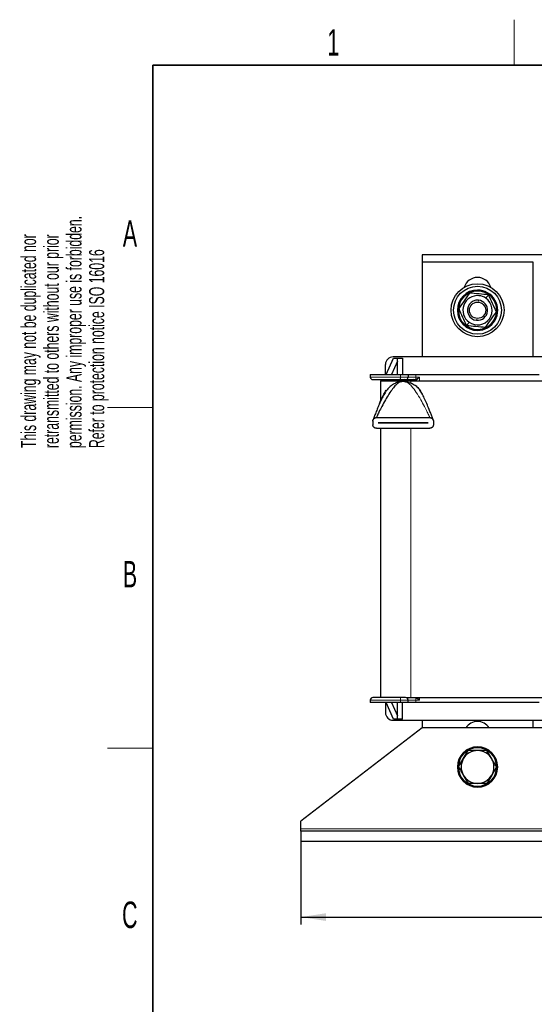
# Model space of a CAD drawing. Header units: millimetres. Extents: x 5 to 418, y 2 to 292.
# Tile 5 of 24: x 8 to 76, y 158 to 288. Entities that reach past the tile are written whole.
import ezdxf

# ---------------------------------------------------------------- set-up
doc = ezdxf.new("R2010")
doc.units = ezdxf.units.MM
doc.layers.add('SLD-0', color=7, linetype='Continuous')
doc.styles.add('SLDTEXTSTYLE0', font='TXT', dxfattribs={"width": 0.605})
doc.dimstyles.new('SLDDIMSTYLE0', dxfattribs={"dimtxt": 3.5, "dimasz": 3.302, "dimexe": 0, "dimexo": 0.0625, "dimgap": 0.875, "dimtad": 1, "dimlfac": 3, "dimrnd": 1e-09, "dimzin": 12, "dimdsep": 46, "dimtxsty": 'SLDTEXTSTYLE0', "dimsah": 1, "dimcen": 0.09, "dimadec": 0, "dimazin": 3, "dimtfac": 1, "dimtofl": 0, "dimtmove": 0, "dimatfit": 3, "dimfxl": 1, "dimfrac": 2, "dimtolj": 1, "dimtzin": 12, "dimarcsym": 0})

# ---------------------------------------------------------------- blocks, each defined once
blk = doc.blocks.new('_D')
at = {"layer": 'SLD-0'}
for p, q in [((45.58, 179.95), (45.58, 168.95)), ((150.92, 179.95), (150.92, 168.95)), ((45.58, 169.95), (150.92, 169.95))]:
    blk.add_line(p, q, dxfattribs=at)
for points in [[(45.58, 169.95), (48.88, 169.44), (48.88, 170.46)], [(150.92, 169.95), (147.61, 170.46), (147.61, 169.44)]]:
    blk.add_solid(points, dxfattribs=at)
at = {"layer": 'SLD-0', "insert": (94.24, 174.46), "char_height": 3.5, "attachment_point": 1, "style": 'SLDTEXTSTYLE0'}
blk.add_mtext('316', dxfattribs=at)

msp = doc.modelspace()

# ---------------------------------------------------------------- linework, layer by layer
at = {"color": 7, "linetype": 'Continuous', "lineweight": 25}
for p, q in [((61.5818, 257.4502), (61.5818, 256.4502)), ((134.9151, 257.4502), (61.5818, 257.4502)), ((76.2485, 256.4502), (61.5818, 256.4502)), ((61.5818, 256.4502), (61.5818, 243.9502)), ((76.2485, 243.9502), (76.2485, 256.4502)), ((56.8318, 241.6168), (57.8073, 243.7835)), ((58.3318, 243.3824), (57.5369, 241.6168)), ((80.0818, 243.9502), (57.7485, 243.9502)), ((57.8073, 243.7835), (58.3318, 243.7835)), ((58.3318, 243.7835), (58.9985, 243.7835)), ((58.3318, 241.6168), (58.3318, 243.7835)), ((58.9985, 243.7835), (58.9985, 241.6168)), ((56.7485, 241.6168), (56.7485, 242.9502)), ((54.7485, 241.6168), (54.7485, 241.2835)), ((54.7485, 241.6168), (58.7485, 241.6168)), ((56.0818, 240.7835), (56.0818, 238.0558)), ((56.0818, 240.7835), (60.0818, 240.7835)), ((58.4538, 240.6153), (58.9091, 240.6947)), ((58.6901, 240.9502), (58.5818, 240.9502)), ((58.7485, 241.6168), (59.7485, 241.6168)), ((59.7485, 241.6168), (59.7485, 241.2835)), ((59.7485, 241.6168), (60.7485, 241.6168)), ((60.0818, 240.7835), (77.7485, 240.7835)), ((60.6151, 240.8502), (60.6151, 240.7835)), ((60.7485, 241.6168), (77.0818, 241.6168)), ((56.7295, 239.3533), (56.7656, 239.4326)), ((56.7656, 239.4326), (56.857, 239.5666)), ((61.3066, 239.5666), (61.398, 239.4326)), ((56.6436, 239.222), (56.5816, 239.1163)), ((55.0818, 235.4668), (55.0818, 235.0002)), ((55.5485, 235.9335), (62.6151, 235.9335)), ((63.0818, 235.4668), (63.0818, 235.0002)), ((55.5485, 234.5335), (62.6151, 234.5335)), ((55.7818, 235.2318), (55.7818, 235.2352)), ((55.7818, 235.2352), (62.3818, 235.2352)), ((62.3818, 235.2318), (55.7818, 235.2318)), ((56.0818, 234.5335), (56.0818, 198.9502)), ((62.3818, 235.2352), (62.3818, 235.2318)), ((54.7485, 198.6168), (54.7485, 198.2835)), ((58.7485, 198.2835), (54.7485, 198.2835)), ((56.7485, 198.2835), (56.7485, 196.9502)), ((57.8073, 196.1168), (56.8318, 198.2835)), ((57.5369, 198.2835), (58.3318, 196.5179)), ((58.3318, 196.1168), (58.3318, 198.2835)), ((59.7485, 198.2835), (58.7485, 198.2835)), ((58.9985, 196.1168), (58.9985, 198.2835)), ((59.5298, 198.9502), (60.0818, 198.9502)), ((59.7485, 198.2835), (59.7485, 198.6168)), ((60.7485, 198.2835), (59.7485, 198.2835)), ((60.0818, 198.9502), (77.7485, 198.9502)), ((77.0818, 198.2835), (60.7485, 198.2835)), ((57.7485, 195.9502), (80.0818, 195.9502)), ((58.3318, 196.1168), (57.8073, 196.1168)), ((58.9985, 196.1168), (58.3318, 196.1168)), ((61.5818, 195.9502), (61.5818, 194.9502)), ((76.2485, 194.9502), (76.2485, 195.9502)), ((61.5818, 194.9502), (45.5818, 182.6168)), ((134.9151, 194.9502), (61.5818, 194.9502)), ((67.0388, 190.8668), (67.6642, 191.9502)), ((70.7915, 190.8668), (70.1661, 191.9502)), ((66.4133, 189.7835), (67.0388, 190.8668)), ((67.0388, 188.7002), (67.6642, 187.6168)), ((70.7915, 188.7002), (70.1661, 187.6168)), ((71.417, 189.7835), (70.7915, 188.7002)), ((45.5818, 181.6168), (45.5818, 182.6168)), ((45.5818, 181.2835), (45.5818, 181.6168)), ((45.5818, 181.2835), (45.5818, 179.9502)), ((150.9151, 181.2835), (45.5818, 181.2835)), ((150.9151, 179.9502), (45.5818, 179.9502))]:
    msp.add_line(p, q, dxfattribs=at)
at = {"color": 7, "linetype": 'Continuous', "lineweight": 18}
for p, q in [((68.909, 252.6502), (68.9087, 252.7835)), ((69.0275, 251.3171), (69.0394, 251.4444)), ((70.0336, 251.6938), (70.3625, 252.1575)), ((67.7967, 248.5399), (67.4678, 248.0762)), ((68.8028, 248.9166), (68.7909, 248.7893)), ((68.9213, 247.5835), (68.9216, 247.4502)), ((58.7485, 241.2835), (54.7485, 241.2835)), ((58.7485, 241.6168), (58.7485, 241.2835)), ((58.7485, 241.2835), (58.7485, 240.9502)), ((59.7485, 241.2835), (58.7485, 241.2835)), ((60.7485, 241.2835), (59.7485, 241.2835)), ((60.0818, 240.7835), (60.0818, 240.4945)), ((60.7366, 240.8502), (60.6151, 240.8502)), ((60.7366, 240.7835), (60.7366, 240.8502)), ((60.7569, 240.8502), (60.7366, 240.8502)), ((60.7485, 241.6168), (60.7485, 241.2835)), ((60.7485, 240.9811), (60.7485, 241.2835)), ((61.2365, 241.2835), (60.7485, 241.2835)), ((61.2365, 240.7835), (61.2365, 241.2835)), ((60.0818, 234.5335), (60.0818, 198.9502)), ((54.7485, 198.6168), (58.7485, 198.6168)), ((58.7485, 198.6168), (58.7485, 198.9502)), ((58.7485, 198.6168), (59.7485, 198.6168)), ((58.7485, 198.2835), (58.7485, 198.6168)), ((59.7485, 198.6168), (60.7485, 198.6168)), ((60.7485, 198.6168), (60.7485, 198.9192)), ((60.7485, 198.6168), (60.7485, 198.2835)), ((60.7485, 198.6168), (61.2365, 198.6168)), ((61.2365, 198.6168), (61.2365, 198.9502)), ((68.9151, 192.3168), (68.9151, 192.4502)), ((68.9151, 187.2502), (68.9151, 187.1168)), ((150.9151, 181.6168), (45.5818, 181.6168))]:
    msp.add_line(p, q, dxfattribs=at)
at = {"color": 7, "linetype": 'Continuous', "lineweight": 25}
for radius in [3.5, 3.1667, 1.0777]:
    msp.add_circle((68.9151, 250.1168), radius, dxfattribs=at)
for centre, radius, start, end in [((68.9151, 252.6168), 1.8333, 16.731005, 163.268995), ((68.9151, 250.1168), 2.6667, 90.139098, 270.139098), ((68.9151, 250.1168), 2.5333, 90.139098, 270.139098), ((68.9151, 250.1168), 2.6667, 270.139098, 90.139098), ((68.9151, 250.1168), 2.5333, 270.139098, 90.139098), ((68.9151, 250.1168), 1.9333, 84.653203, 234.653203), ((68.9151, 250.1168), 1.3333, 84.653203, 264.653203), ((68.9151, 250.1168), 1.9333, 234.653203, 54.653203), ((68.9151, 250.1168), 1.3333, 264.653203, 84.653203), ((68.9151, 250.1168), 1.9333, 54.653203, 84.653203), ((57.7485, 242.9502), 1, 90, 180), ((55.0818, 241.2835), 0.3333, 180, 270), ((59.0818, 237.9502), 2.75, 86.4, 93.6), ((59.4151, 241.2835), 0.3333, 270, 0), ((60.5151, 240.8502), 0.1, 0, 90), ((55.0818, 198.6168), 0.3333, 90, 180), ((59.4151, 198.6168), 0.3333, 0, 90), ((57.7485, 196.9502), 1, 180, 270), ((68.9151, 193.9502), 1.8333, 33.055731, 146.944269), ((68.9151, 189.7835), 2.6667, 90, 270), ((68.9151, 189.7835), 2.5333, 90, 270), ((68.9151, 189.7835), 2.1667, 90, 150), ((68.9151, 189.7835), 2.6667, 270, 90), ((68.9151, 189.7835), 2.5333, 270, 90), ((68.9151, 189.7835), 2.1667, 30, 90), ((68.9151, 189.7835), 2.1667, 150, 210), ((68.9151, 189.7835), 2.1667, 330, 30), ((68.9151, 189.7835), 2.1667, 210, 270), ((68.9151, 189.7835), 2.1667, 270, 330)]:
    msp.add_arc(centre, radius, start, end, dxfattribs=at)
at = {"color": 7, "linetype": 'Continuous', "lineweight": 18}
for centre, radius, start, end in [((60.6367, 240.8502), 0.1, 359.991969, 89.991967), ((60.6589, 240.8522), 0.098, 358.833174, 88.783594), ((60.7107, 240.8654), 0.1218, 11.859983, 71.90233), ((60.7176, 199.0236), 0.1089, 286.49045, 317.588269)]:
    msp.add_arc(centre, radius, start, end, dxfattribs=at)
at = {"color": 7, "linetype": 'Continuous', "lineweight": 25}
for points, knots in [([(67.8716, 252.3906), (67.6303, 252.0505), (67.1479, 251.3703), (66.6654, 250.6901), (66.4242, 250.35)], [0, 0, 0, 0, 0.4999949, 1, 1, 1, 1]), ([(70.3625, 252.1575), (69.9466, 252.1964), (69.1163, 252.2741), (68.286, 252.3518), (67.8716, 252.3906)], [0, 0, 0, 0, 0.500872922, 1, 1, 1, 1]), ([(71.4061, 249.8837), (71.2322, 250.2627), (70.8843, 251.0206), (70.5365, 251.7785), (70.3625, 252.1575)], [0, 0, 0, 0, 0.4999949, 1, 1, 1, 1]), ([(66.4242, 250.35), (66.5981, 249.971), (66.946, 249.2131), (67.2938, 248.4551), (67.4678, 248.0762)], [0, 0, 0, 0, 0.4999949, 1, 1, 1, 1]), ([(69.9587, 247.843), (70.2, 248.1831), (70.6824, 248.8634), (71.1649, 249.5436), (71.4061, 249.8837)], [0, 0, 0, 0, 0.4999949, 1, 1, 1, 1]), ([(69.9587, 247.843), (69.5428, 247.8819), (68.7125, 247.9597), (67.8822, 248.0374), (67.4678, 248.0762)], [0, 0, 0, 0, 0.50087292, 1, 1, 1, 1]), ([(55.0818, 240.9502), (55.0937, 240.9502), (55.1182, 240.9502), (55.3222, 240.9502), (55.6605, 240.9502), (56.1374, 240.9502), (56.7236, 240.9502), (57.3808, 240.9502), (58.0642, 240.9502), (58.5248, 240.9502), (58.7485, 240.9502)], [0, 0, 0, 0, 0.11651603, 0.24001133, 0.36864081, 0.5, 0.63135919, 0.75998867, 0.88348397, 1, 1, 1, 1]), ([(58.9091, 240.6947), (58.7789, 240.6599), (58.4937, 240.5836), (58.0907, 240.2179), (57.6503, 239.7098), (57.1933, 239.0488), (56.7197, 238.2643), (56.2834, 237.4598), (55.9196, 236.7337), (55.6867, 236.24), (55.5803, 236.0051), (55.5521, 235.9417), (55.5496, 235.936), (55.5485, 235.9335)], [0, 0, 0, 0, 0.07812734, 0.17100834, 0.27802598, 0.41669762, 0.56039451, 0.71705933, 0.85197967, 0.94995538, 0.98381899, 0.99285892, 1, 1, 1, 1]), ([(58.5818, 240.9502), (58.5175, 240.9419), (58.389, 240.9253), (58.2584, 240.8523), (58.2187, 240.7906), (58.2141, 240.7835)], [0, 0, 0, 0, 0.46938871, 0.93877741, 1, 1, 1, 1]), ([(58.7485, 240.9502), (58.8323, 240.9502), (58.9617, 240.9502), (59.1171, 240.9502), (59.2232, 240.9502), (59.3093, 240.9502), (59.3924, 240.9502), (59.4062, 240.9502), (59.4151, 240.9502)], [0, 0, 0, 0, 0.23944295, 0.36963586, 0.49999992, 0.63019291, 0.76055705, 1, 1, 1, 1]), ([(59.6162, 240.7835), (59.6116, 240.7906), (59.5719, 240.8523), (59.4413, 240.9253), (59.3128, 240.9419), (59.2485, 240.9502)], [0, 0, 0, 0, 0.06122259, 0.53061129, 1, 1, 1, 1]), ([(59.4151, 240.9502), (59.4322, 240.9502), (59.4677, 240.9502), (59.7527, 240.9502), (60.1696, 240.9502), (60.5012, 240.9502), (60.661, 240.9502)], [0, 0, 0, 0, 0.24093792, 0.5, 0.75906208, 1, 1, 1, 1]), ([(58.4626, 240.6297), (58.313, 240.5802), (58.0176, 240.4826), (57.5693, 240.2057), (57.1321, 239.8191), (56.7764, 239.3477), (56.4502, 238.8037), (56.1449, 238.1961), (55.8529, 237.5397), (55.5847, 236.8863), (55.3635, 236.3166), (55.2091, 235.9012), (55.131, 235.685), (55.1103, 235.6273), (55.1048, 235.612), (55.1045, 235.6112), (55.1044, 235.6109)], [0, 0, 0, 0, 0.071186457, 0.140567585, 0.219585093, 0.32072915, 0.404636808, 0.511738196, 0.641942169, 0.749419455, 0.855806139, 0.946130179, 0.978899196, 0.991157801, 0.996284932, 1, 1, 1, 1]), ([(55.951, 237.7473), (56.0276, 237.9304), (56.2082, 238.362), (56.4956, 238.9882), (56.7454, 239.388), (56.857, 239.5666)], [0, 0, 0, 0, 0.28947193, 0.68273172, 1, 1, 1, 1]), ([(61.6917, 238.8978), (61.6721, 238.9395), (61.5604, 239.1776), (61.4213, 239.3907), (61.3066, 239.5666)], [0, 0, 0, 0, 0.17480207, 1, 1, 1, 1]), ([(63.0589, 235.611), (63.0585, 235.6121), (63.0576, 235.6146), (63.0405, 235.6623), (62.9899, 235.8026), (62.8844, 236.0897), (62.7262, 236.5092), (62.4956, 237.1012), (62.2142, 237.7849), (61.9032, 238.4915), (61.6843, 238.9173), (61.5821, 239.1163)], [0, 0, 0, 0, 0.00871955, 0.02066779, 0.07130837, 0.14386707, 0.26792313, 0.413058, 0.62052243, 0.82265972, 1, 1, 1, 1]), ([(55.0818, 235.4668), (55.0827, 235.4881), (55.0844, 235.5315), (55.0981, 235.5939), (55.119, 235.6528), (55.1498, 235.7127), (55.1923, 235.7717), (55.2512, 235.8299), (55.3234, 235.8792), (55.4014, 235.912), (55.4772, 235.9303), (55.5246, 235.9324), (55.5485, 235.9335)], [0, 0, 0, 0, 0.07615895, 0.15491716, 0.23100663, 0.30897306, 0.41346874, 0.5209632, 0.65333207, 0.78952091, 0.89397329, 1, 1, 1, 1]), ([(62.6151, 235.9335), (62.6466, 235.9316), (62.7103, 235.9279), (62.8019, 235.8979), (62.8739, 235.8577), (62.9272, 235.8151), (62.9678, 235.7744), (63.0071, 235.7233), (63.0398, 235.6643), (63.063, 235.6024), (63.0786, 235.5377), (63.0807, 235.4914), (63.0818, 235.4668)], [0, 0, 0, 0, 0.13971083, 0.28329133, 0.4257802, 0.499282, 0.57355038, 0.66498189, 0.7586746, 0.83441208, 0.91221204, 1, 1, 1, 1]), ([(55.5485, 234.5335), (55.517, 234.5353), (55.4533, 234.5391), (55.3617, 234.5691), (55.2897, 234.6093), (55.2364, 234.6518), (55.1958, 234.6926), (55.1565, 234.7436), (55.1238, 234.8027), (55.1006, 234.8646), (55.085, 234.9293), (55.0829, 234.9756), (55.0818, 235.0002)], [0, 0, 0, 0, 0.13971083, 0.28329133, 0.4257802, 0.499282, 0.57355038, 0.66498189, 0.7586746, 0.83441208, 0.91221204, 1, 1, 1, 1]), ([(63.0818, 235.0002), (63.081, 234.9789), (63.0792, 234.9355), (63.0656, 234.8731), (63.0446, 234.8142), (63.0139, 234.7543), (62.9713, 234.6953), (62.9124, 234.6371), (62.8402, 234.5878), (62.7622, 234.555), (62.6864, 234.5367), (62.639, 234.5346), (62.6151, 234.5335)], [0, 0, 0, 0, 0.07615895, 0.15491716, 0.23100663, 0.30897306, 0.41346874, 0.5209632, 0.65333207, 0.78952091, 0.89397329, 1, 1, 1, 1]), ([(58.7485, 198.9502), (58.5248, 198.9502), (58.0642, 198.9502), (57.3808, 198.9502), (56.7236, 198.9502), (56.1374, 198.9502), (55.6605, 198.9502), (55.3222, 198.9502), (55.1182, 198.9502), (55.0937, 198.9502), (55.0818, 198.9502)], [0, 0, 0, 0, 0.11651603, 0.24001133, 0.36864081, 0.5, 0.63135919, 0.75998867, 0.88348397, 1, 1, 1, 1]), ([(59.4151, 198.9502), (59.4062, 198.9502), (59.3924, 198.9502), (59.3094, 198.9502), (59.2232, 198.9502), (59.1171, 198.9502), (58.9618, 198.9502), (58.8323, 198.9502), (58.7485, 198.9502)], [0, 0, 0, 0, 0.239442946, 0.369635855, 0.499999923, 0.630192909, 0.760557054, 1, 1, 1, 1]), ([(68.9151, 191.9502), (68.8757, 191.9502), (68.7968, 191.9502), (68.6785, 191.9502), (68.5601, 191.9502), (68.4417, 191.9502), (68.3233, 191.9502), (68.1654, 191.9502), (67.9963, 191.9502), (67.8161, 191.9502), (67.7149, 191.9502), (67.6642, 191.9502)], [0, 0, 0, 0, 0.09400546, 0.18804773, 0.28219774, 0.37638212, 0.47092546, 0.56549885, 0.75482959, 0.87739507, 1, 1, 1, 1]), ([(70.1661, 191.9502), (70.1531, 191.9502), (69.7408, 191.9502), (69.3214, 191.9502), (68.9151, 191.9502)], [0, 0, 0, 0, 0.03148504, 1, 1, 1, 1]), ([(71.417, 189.7835), (71.3913, 189.828), (71.3142, 189.9616), (71.1847, 190.1858), (71.0282, 190.4569), (70.8969, 190.6843), (70.8179, 190.8212), (70.7915, 190.8668)], [0, 0, 0, 0, 0.124412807, 0.373440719, 0.623360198, 0.874309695, 1, 1, 1, 1]), ([(66.4133, 189.7835), (66.439, 189.739), (66.5161, 189.6054), (66.6456, 189.3812), (66.8021, 189.1101), (66.9334, 188.8827), (67.0124, 188.7458), (67.0388, 188.7002)], [0, 0, 0, 0, 0.12441281, 0.37344072, 0.6233602, 0.8743097, 1, 1, 1, 1]), ([(68.9151, 187.6168), (68.5984, 187.6168), (68.1787, 187.6168), (67.7656, 187.6168), (67.6642, 187.6168)], [0, 0, 0, 0, 0.75467667, 1, 1, 1, 1]), ([(70.1661, 187.6168), (70.1531, 187.6168), (70.0903, 187.6168), (69.9776, 187.6168), (69.8275, 187.6168), (69.677, 187.6168), (69.5257, 187.6168), (69.3738, 187.6168), (69.2212, 187.6168), (69.0683, 187.6168), (68.9662, 187.6168), (68.9151, 187.6168)], [0, 0, 0, 0, 0.031445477, 0.151963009, 0.272517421, 0.393200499, 0.513935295, 0.635272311, 0.756676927, 0.878299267, 1, 1, 1, 1])]:
    msp.add_open_spline(points, degree=3, knots=knots, dxfattribs=at)
msp.add_open_spline([(59.2545, 240.6947), (59.455, 240.6693), (59.8559, 240.6185), (60.416, 240.377), (60.92, 240.0336), (61.1777, 239.7222), (61.3066, 239.5666)], degree=3, dxfattribs=at)
at = {"color": 7, "linetype": 'Continuous', "lineweight": 18}
for points, knots in [([(62.6151, 235.9335), (62.6144, 235.9352), (62.6127, 235.9391), (62.6015, 235.9642), (62.5746, 236.0245), (62.4715, 236.2515), (62.2441, 236.7333), (61.8802, 237.4601), (61.405, 238.3349), (60.8514, 239.2459), (60.2815, 239.9998), (59.7547, 240.5414), (59.4097, 240.6471), (59.2545, 240.6947)], [0, 0, 0, 0, 0.00597095, 0.01322611, 0.02212762, 0.05013384, 0.14813453, 0.28308929, 0.43979407, 0.62224424, 0.79242386, 0.9065862, 1, 1, 1, 1]), ([(60.7485, 240.9811), (60.7303, 240.9725), (60.6946, 240.9555), (60.672, 240.9519), (60.661, 240.9502)], [0, 0, 0, 0, 0.50954196, 1, 1, 1, 1]), ([(61.2365, 241.2835), (61.1503, 241.2273), (61.016, 241.1397), (60.8515, 241.0363), (60.7802, 240.9981), (60.7485, 240.9811)], [0, 0, 0, 0, 0.498535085, 0.776500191, 1, 1, 1, 1]), ([(60.8298, 240.8904), (60.8142, 240.8787), (60.7846, 240.8565), (60.7658, 240.8522), (60.7569, 240.8502)], [0, 0, 0, 0, 0.52828311, 1, 1, 1, 1]), ([(61.2365, 241.2835), (61.1645, 241.21), (61.0523, 241.0957), (60.9147, 240.962), (60.856, 240.9125), (60.8298, 240.8904)], [0, 0, 0, 0, 0.498259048, 0.775751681, 1, 1, 1, 1]), ([(60.7485, 198.9192), (60.7802, 198.9022), (60.8515, 198.864), (61.016, 198.7607), (61.1503, 198.6731), (61.2365, 198.6168)], [0, 0, 0, 0, 0.22350737, 0.50146498, 1, 1, 1, 1]), ([(60.8989, 198.9502), (60.9027, 198.9468), (60.9397, 198.9151), (61.0534, 198.8029), (61.1649, 198.6896), (61.2365, 198.6168)], [0, 0, 0, 0, 0.0400136, 0.38341433, 1, 1, 1, 1])]:
    msp.add_open_spline(points, degree=3, knots=knots, dxfattribs=at)
at = {"layer": 'SLD-0', "lineweight": 18}
for p, q in [((73.75, 282.5), (73.75, 288.5)), ((20, 237.25), (26, 237.25)), ((20, 192.25), (26, 192.25))]:
    msp.add_line(p, q, dxfattribs=at)
at = {"layer": 'SLD-0', "lineweight": 35}
for p, q in [((408, 282.5), (26, 282.5)), ((26, 282.5), (26, 12))]:
    msp.add_line(p, q, dxfattribs=at)

# ---------------------------------------------------------------- texts
at = {"layer": 'SLD-0', "char_height": 2, "attachment_point": 1, "rotation": 90, "style": 'SLDTEXTSTYLE0'}
for s, insert in [('permission. Any improper use is forbidden.', (14.5783, 231.9088)), ('retransmitted to others without our prior', (11.5783, 231.9088)), ('This drawing may not be duplicated nor', (8.5783, 231.9088)), ('Refer to protection notice ISO 16016', (17.5783, 231.9088))]:
    msp.add_mtext(s, dxfattribs=dict(at, insert=insert))
at = {"layer": 'SLD-0', "char_height": 3.5, "attachment_point": 2, "style": 'SLDTEXTSTYLE0'}
for s, insert in [('1', (49.8527, 287.243)), ('A', (22.9816, 262.0011)), ('B', (22.9816, 217.0011)), ('C', (22.9597, 172.0011))]:
    msp.add_mtext(s, dxfattribs=dict(at, insert=insert))

# ---------------------------------------------------------------- dimensions: what is measured, and where the dimension line sits
at = {"layer": 'SLD-0'}
dim = msp.add_linear_dim(base=(150.9151, 169.9502), p1=(45.5818, 179.9502), p2=(150.9151, 179.9502), dimstyle='SLDDIMSTYLE0', dxfattribs=at)
dim.commit()
dim.dimension.update_dxf_attribs({"geometry": '_D', "text_midpoint": (98.2485, 169.9502), "dimtype": 160})

doc.saveas('drawing.dxf')
